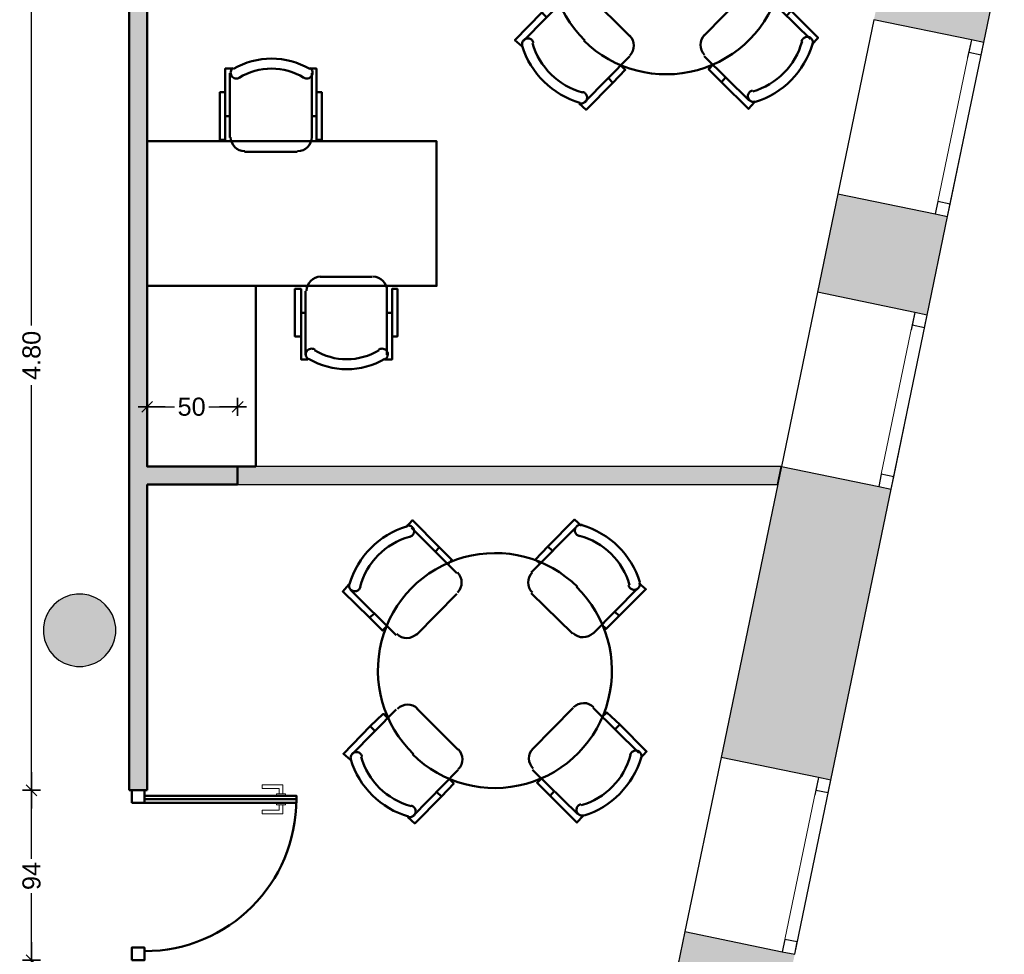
# Model space of a CAD drawing. Header units: metres. Extents: x -1 to 430, y -6 to 31.
# Tile 13 of 15: x 420.66 to 426.11, y 16.01 to 21.18. Entities that reach past the tile are written whole.
import ezdxf

# ---------------------------------------------------------------- set-up
doc = ezdxf.new("R2010")
doc.units = ezdxf.units.M
doc.header["$PDMODE"] = 65
for name, pattern in [('CONTINUA', [0]), ('PUNKT', [6.35, 0, -6.35]), ('VERDECKT', [9.525, 6.35, -3.175])]:
    doc.linetypes.add(name, pattern=pattern)
for name, color, linetype, lineweight in [('3D P3 MURS', 7, 'CONTINUA', 25), ('3D P3 MURS NOUS', 7, 'CONTINUA', 25), ('3D P3 PILAR', 7, 'CONTINUA', 25), ('P3 MAMPARES', 7, 'CONTINUA', 25), ('P3 MOBLES', 7, 'CONTINUA', 25)]:
    doc.layers.add(name, color=color, linetype=linetype, lineweight=lineweight)
doc.styles.add('ARIAL', font='arial.ttf')
doc.dimstyles.new('DIMSTYLE_2', dxfattribs={"dimtxt": 0.1, "dimasz": 0.1, "dimexe": 0, "dimexo": 1e-06, "dimgap": 0.05, "dimtad": 0, "dimrnd": 0.01, "dimzin": 4, "dimdsep": 46, "dimtxsty": 'ARIAL', "dimblk1": 'ALL_ML_STRICH', "dimblk2": 'ALL_ML_STRICH', "dimsah": 1, "dimcen": 0, "dimse1": 1, "dimse2": 1, "dimclrd": 2, "dimclre": 2, "dimclrt": 2, "dimadec": 0, "dimazin": 0, "dimtfac": 1, "dimtdec": 0, "dimtix": 1, "dimtmove": 2, "dimatfit": 3, "dimfxl": 0, "dimtzin": 0, "dimlwd": 0, "dimlwe": 35, "dimarcsym": 0})
doc.dimstyles.new('DIMSTYLE_3', dxfattribs={"dimtxt": 0.1, "dimasz": 0.1, "dimexe": 0, "dimexo": 1e-06, "dimgap": 0.05, "dimtad": 0, "dimdec": 0, "dimlfac": 100, "dimrnd": 1, "dimzin": 4, "dimdsep": 46, "dimtxsty": 'ARIAL', "dimblk1": 'ALL_ML_STRICH', "dimblk2": 'ALL_ML_STRICH', "dimsah": 1, "dimcen": 0, "dimse1": 1, "dimse2": 1, "dimclrd": 2, "dimclre": 2, "dimclrt": 2, "dimadec": 0, "dimazin": 0, "dimtfac": 1, "dimtdec": 0, "dimtix": 1, "dimtmove": 2, "dimatfit": 3, "dimfxl": 0, "dimtzin": 0, "dimlwd": 0, "dimlwe": 35, "dimarcsym": 0})
doc.dimstyles.new('DIMSTYLE_4', dxfattribs={"dimtxt": 0.1, "dimasz": 0.1, "dimexe": 0, "dimexo": 1e-06, "dimgap": 0.05, "dimtad": 0, "dimrnd": 0.01, "dimzin": 4, "dimdsep": 46, "dimtxsty": 'ARIAL', "dimblk1": 'ALL_ML_STRICH', "dimblk2": 'ALL_ML_STRICH', "dimsah": 1, "dimcen": 0, "dimse1": 1, "dimse2": 1, "dimclrd": 2, "dimclre": 2, "dimclrt": 2, "dimadec": 0, "dimazin": 0, "dimtfac": 1, "dimtdec": 0, "dimtix": 1, "dimtmove": 2, "dimatfit": 3, "dimfxl": 0, "dimtzin": 0, "dimlwd": 0, "dimlwe": 35, "dimarcsym": 0})
doc.dimstyles.new('DIMSTYLE_5', dxfattribs={"dimtxt": 0.1, "dimasz": 0.1, "dimexe": 0, "dimexo": 1e-06, "dimgap": 0.05, "dimtad": 0, "dimdec": 0, "dimlfac": 100, "dimrnd": 1, "dimzin": 4, "dimdsep": 46, "dimtxsty": 'ARIAL', "dimblk1": 'ALL_ML_STRICH', "dimblk2": 'ALL_ML_STRICH', "dimsah": 1, "dimcen": 0, "dimse1": 1, "dimse2": 1, "dimclrd": 2, "dimclre": 2, "dimclrt": 2, "dimadec": 0, "dimazin": 0, "dimtfac": 1, "dimtdec": 0, "dimtix": 1, "dimtmove": 2, "dimatfit": 3, "dimfxl": 0, "dimtzin": 0, "dimlwd": 0, "dimlwe": 35, "dimarcsym": 0})

# ---------------------------------------------------------------- blocks, each defined once
blk = doc.blocks.new('_CLOSEDFILLED')
at = {"color": 0, "linetype": 'ByBlock', "lineweight": -2}
blk.add_solid([(-1, 0), (0, 0), (-1, 0)], dxfattribs=at)
blk = doc.blocks.new('OBJETO_COMPLEJO_15')
at = {"layer": 'P3 MOBLES', "color": 202, "linetype": 'CONTINUA', "lineweight": 50, "transparency": 33554687}
for p, q in [((421.823, 20.5259), (421.823, 20.8815)), ((422.276, 20.8815), (422.276, 20.5259)), ((421.7976, 20.6444), (421.823, 20.6444)), ((422.3014, 20.6444), (422.276, 20.6444)), ((422.1956, 20.4455), (421.9035, 20.4455)), ((422.3225, 19.7555), (422.6104, 19.7555)), ((422.2421, 19.3237), (422.2421, 19.675)), ((422.6908, 19.675), (422.6908, 19.3237)), ((422.2167, 19.5565), (422.2421, 19.5565)), ((422.7205, 19.5565), (422.6908, 19.5565))]:
    blk.add_line(p, q, dxfattribs=at)
for points in [[(421.8413, 20.91), (421.8364, 20.9059), (421.8325, 20.9011), (421.8297, 20.8957), (421.8279, 20.8899), (421.8273, 20.8839), (421.8278, 20.8778), (421.8295, 20.8719), (421.8325, 20.8662), (421.8365, 20.8612), (421.8413, 20.8573), (421.8466, 20.8544), (421.8524, 20.8525), (421.8584, 20.8519), (421.8645, 20.8523), (421.8705, 20.854), (421.8762, 20.8569)], [(422.2313, 20.8569), (422.237, 20.854), (422.243, 20.8523), (422.2491, 20.8519), (422.2551, 20.8525), (422.2609, 20.8544), (422.2662, 20.8573), (422.271, 20.8612), (422.275, 20.8662), (422.278, 20.8719), (422.2797, 20.8778), (422.2802, 20.8839), (422.2796, 20.8899), (422.2778, 20.8957), (422.275, 20.9011), (422.2711, 20.9059), (422.2661, 20.91)], [(421.7976, 20.7757), (421.768, 20.7757), (421.768, 20.5132), (421.7976, 20.5132), (421.7976, 20.9069), (421.84, 20.9069)], [(422.3014, 20.7757), (422.331, 20.7757), (422.331, 20.5132), (422.3014, 20.5132), (422.3014, 20.9069), (422.2633, 20.9069)], [(421.8273, 20.528), (421.8289, 20.5122), (421.8334, 20.4975), (421.8406, 20.4842), (421.8502, 20.4726), (421.8618, 20.4631), (421.8751, 20.4559), (421.8898, 20.4513), (421.9056, 20.4497)], [(422.1977, 20.4497), (422.2135, 20.4513), (422.2282, 20.4559), (422.2415, 20.4631), (422.253, 20.4726), (422.2626, 20.4842), (422.2698, 20.4975), (422.2744, 20.5122), (422.276, 20.528)], [(422.3259, 19.7558), (422.3101, 19.7542), (422.2954, 19.7497), (422.2821, 19.7425), (422.2706, 19.7329), (422.261, 19.7213), (422.2538, 19.708), (422.2492, 19.6933), (422.2476, 19.6775)], [(422.6921, 19.6775), (422.6905, 19.6933), (422.686, 19.708), (422.6787, 19.7213), (422.6692, 19.7329), (422.6576, 19.7425), (422.6443, 19.7497), (422.6296, 19.7542), (422.6138, 19.7558)], [(422.2167, 19.4253), (422.1829, 19.4253), (422.1829, 19.6877), (422.2167, 19.6877), (422.2167, 19.2983), (422.2548, 19.2983)], [(422.7205, 19.4253), (422.7501, 19.4253), (422.7501, 19.6877), (422.7205, 19.6877), (422.7205, 19.2983), (422.6781, 19.2983)], [(422.2923, 19.3529), (422.2866, 19.3558), (422.2806, 19.3574), (422.2745, 19.3579), (422.2685, 19.3572), (422.2627, 19.3554), (422.2574, 19.3525), (422.2526, 19.3485), (422.2486, 19.3436), (422.2456, 19.3379), (422.2439, 19.3319), (422.2434, 19.3259), (422.244, 19.3198), (422.2458, 19.314), (422.2486, 19.3087), (422.2525, 19.3038), (422.2575, 19.2998)], [(422.6823, 19.2998), (422.6872, 19.3038), (422.6911, 19.3087), (422.694, 19.314), (422.6957, 19.3198), (422.6963, 19.3259), (422.6958, 19.3319), (422.6941, 19.3379), (422.6911, 19.3436), (422.6871, 19.3485), (422.6824, 19.3525), (422.677, 19.3554), (422.6712, 19.3572), (422.6652, 19.3579), (422.6591, 19.3574), (422.6532, 19.3558), (422.6475, 19.3529)]]:
    blk.add_lwpolyline(points, dxfattribs=at)
for points in [[(421.3659, 19.7047), (422.966, 19.7047), (422.966, 20.5047), (421.3659, 20.5047), (421.3659, 19.7047)], [(421.967, 18.7056), (421.3659, 18.7056), (421.3659, 19.7047), (421.967, 19.7047), (421.967, 18.7056)]]:
    blk.add_lwpolyline(points, close=True, dxfattribs=at)
for centre, radius, start, end in [((422.0538, 20.5452), 0.4167, 59.5741, 120.4448), ((422.0538, 20.5664), 0.3405, 58.2582, 121.7646), ((422.4698, 19.6391), 0.3405, 238.2581, 301.7651), ((422.4698, 19.6603), 0.4167, 239.5736, 300.4455)]:
    blk.add_arc(centre, radius, start, end, dxfattribs=at)
blk = doc.blocks.new('OBJETO_COMPLEJO_25')
at = {"layer": 'P3 MOBLES', "color": 202, "linetype": 'CONTINUA', "lineweight": 50, "transparency": 33554687}
for p, q in [((424.0263, 22.0636), (423.7765, 22.3134)), ((424.6867, 22.3176), (424.4369, 22.0678)), ((423.9289, 22.2075), (423.9078, 22.1821)), ((424.53, 22.2118), (424.5554, 22.1864)), ((423.9967, 22.1356), (423.9797, 22.1144)), ((423.4379, 21.9705), (423.6919, 21.7207)), ((423.8019, 21.7207), (424.0263, 21.9493)), ((424.4369, 21.9536), (424.6655, 21.7292)), ((424.7798, 21.7292), (425.0253, 21.979)), ((423.5437, 21.8181), (423.5691, 21.8393)), ((424.9237, 21.8266), (424.8983, 21.852)), ((424.8475, 21.7588), (424.8306, 21.7758)), ((423.6919, 21.3101), (423.4463, 21.0604)), ((424.0347, 21.0858), (423.8062, 21.3143)), ((424.6697, 21.3186), (424.4454, 21.09)), ((425.0338, 21.0688), (424.7798, 21.3186)), ((423.6241, 21.2847), (423.6411, 21.2635)), ((423.5479, 21.217), (423.5733, 21.1916)), ((424.9279, 21.2254), (424.9025, 21.2)), ((423.785, 20.7217), (424.0347, 20.9757)), ((424.4454, 20.9757), (424.6951, 20.7302)), ((424.475, 20.908), (424.4919, 20.9249)), ((424.5427, 20.8318), (424.5639, 20.8572)), ((423.9416, 20.8275), (423.9162, 20.8529))]:
    blk.add_line(p, q, dxfattribs=at)
for points in [[(423.7469, 22.3176), (423.7808, 22.3557), (423.9289, 22.2075), (424.0009, 22.1356), (423.9755, 22.1144)], [(423.7658, 22.2643), (423.77, 22.2655), (423.7738, 22.2672), (423.7774, 22.2695), (423.7806, 22.2721), (423.7835, 22.2752), (423.7859, 22.2787), (423.7879, 22.2824), (423.7894, 22.2865), (423.7903, 22.2907), (423.7906, 22.2949), (423.7904, 22.2991), (423.7896, 22.3032), (423.7882, 22.3072), (423.7864, 22.311), (423.784, 22.3145), (423.7812, 22.3178), (423.7779, 22.3206), (423.7744, 22.3229), (423.7706, 22.3247), (423.7666, 22.326), (423.7625, 22.3268), (423.7582, 22.327), (423.754, 22.3266), (423.7498, 22.3257)], [(424.7163, 22.3261), (424.6782, 22.3599), (424.53, 22.2118), (424.4623, 22.1398), (424.4877, 22.1144)], [(424.72, 22.33), (424.7158, 22.3309), (424.7115, 22.3312), (424.7073, 22.331), (424.7032, 22.3302), (424.6992, 22.3288), (424.6954, 22.3269), (424.6919, 22.3246), (424.6887, 22.3217), (424.6859, 22.3184), (424.6836, 22.3149), (424.6818, 22.3111), (424.6805, 22.3071), (424.6798, 22.3029), (424.6796, 22.2987), (424.68, 22.2945), (424.681, 22.2903), (424.6825, 22.2863), (424.6845, 22.2825), (424.687, 22.2791), (424.6899, 22.2761), (424.6931, 22.2735), (424.6967, 22.2713), (424.7006, 22.2696), (424.7048, 22.2684)], [(424.0305, 21.9566), (424.0405, 21.9689), (424.0475, 21.9826), (424.0517, 21.9971), (424.0531, 22.0121), (424.0515, 22.0271), (424.0471, 22.0415), (424.0399, 22.0551), (424.0298, 22.0673)], [(424.4439, 22.0666), (424.434, 22.0543), (424.4269, 22.0406), (424.4227, 22.026), (424.4214, 22.0111), (424.4229, 21.9961), (424.4273, 21.9816), (424.4346, 21.9681), (424.4447, 21.9558)], [(423.4294, 22.0001), (423.3955, 21.962), (423.5437, 21.8181), (423.6157, 21.7461), (423.6411, 21.7715)], [(423.432, 22.0033), (423.4311, 21.9991), (423.4308, 21.9948), (423.431, 21.9906), (423.4318, 21.9865), (423.4332, 21.9825), (423.435, 21.9788), (423.4374, 21.9752), (423.4403, 21.972), (423.4435, 21.9692), (423.4471, 21.9669), (423.4509, 21.9651), (423.4549, 21.9638), (423.459, 21.9631), (423.4632, 21.9629), (423.4675, 21.9633), (423.4717, 21.9643), (423.4757, 21.9658), (423.4794, 21.9678), (423.4829, 21.9703), (423.4859, 21.9732), (423.4885, 21.9764), (423.4907, 21.98), (423.4924, 21.9839), (423.4936, 21.9881)], [(425.0338, 22.0086), (425.0719, 21.9747), (424.9237, 21.8266), (424.8518, 21.7546), (424.8264, 21.78)], [(424.9767, 21.9961), (424.9779, 21.992), (424.9797, 21.9881), (424.9819, 21.9846), (424.9846, 21.9813), (424.9877, 21.9785), (424.9911, 21.976), (424.9949, 21.9741), (424.9989, 21.9726), (425.0031, 21.9717), (425.0074, 21.9714), (425.0116, 21.9716), (425.0157, 21.9724), (425.0197, 21.9737), (425.0235, 21.9756), (425.027, 21.9779), (425.0302, 21.9808), (425.0331, 21.984), (425.0354, 21.9876), (425.0372, 21.9914), (425.0385, 21.9954), (425.0392, 21.9995), (425.0394, 22.0037), (425.0391, 22.008), (425.0381, 22.0122)], [(423.6954, 21.7272), (423.7077, 21.7173), (423.7214, 21.7102), (423.7359, 21.706), (423.7509, 21.7047), (423.7659, 21.7062), (423.7803, 21.7106), (423.7939, 21.7179), (423.8061, 21.728)], [(424.669, 21.7315), (424.6814, 21.7215), (424.6951, 21.7144), (424.7096, 21.7102), (424.7246, 21.7089), (424.7395, 21.7104), (424.754, 21.7148), (424.7676, 21.7221), (424.7798, 21.7322)], [(423.8096, 21.3138), (423.7973, 21.3238), (423.7836, 21.3308), (423.7691, 21.335), (423.7541, 21.3364), (423.7391, 21.3348), (423.7247, 21.3304), (423.7111, 21.3232), (423.6989, 21.3131)], [(424.7833, 21.3223), (424.7709, 21.3322), (424.7573, 21.3393), (424.7427, 21.3435), (424.7278, 21.3448), (424.7128, 21.3433), (424.6983, 21.3389), (424.6848, 21.3317), (424.6725, 21.3215)], [(425.0422, 21.0392), (425.0761, 21.0773), (424.9279, 21.2254), (424.856, 21.2932), (424.8306, 21.2678)], [(423.4379, 21.0307), (423.3998, 21.0646), (423.5479, 21.217), (423.6199, 21.2847), (423.6453, 21.2635)], [(423.502, 21.0491), (423.5007, 21.0533), (423.499, 21.0571), (423.4967, 21.0607), (423.4941, 21.064), (423.491, 21.0668), (423.4876, 21.0692), (423.4838, 21.0712), (423.4797, 21.0727), (423.4755, 21.0736), (423.4713, 21.0739), (423.4671, 21.0737), (423.463, 21.0729), (423.459, 21.0716), (423.4552, 21.0697), (423.4517, 21.0674), (423.4484, 21.0645), (423.4456, 21.0613), (423.4433, 21.0577), (423.4415, 21.0539), (423.4402, 21.0499), (423.4394, 21.0458), (423.4392, 21.0416), (423.4396, 21.0373), (423.4405, 21.0331)], [(424.0347, 20.9787), (424.0447, 20.991), (424.0518, 21.0047), (424.056, 21.0192), (424.0573, 21.0342), (424.0558, 21.0492), (424.0514, 21.0636), (424.0441, 21.0772), (424.034, 21.0894)], [(424.4482, 21.0929), (424.4382, 21.0806), (424.4311, 21.0669), (424.4269, 21.0524), (424.4256, 21.0374), (424.4271, 21.0225), (424.4315, 21.008), (424.4388, 20.9944), (424.4489, 20.9822)], [(425.0467, 21.042), (425.0476, 21.0462), (425.0479, 21.0505), (425.0476, 21.0547), (425.0468, 21.0588), (425.0455, 21.0628), (425.0436, 21.0665), (425.0413, 21.0701), (425.0384, 21.0733), (425.0351, 21.0761), (425.0316, 21.0784), (425.0278, 21.0802), (425.0238, 21.0815), (425.0196, 21.0822), (425.0154, 21.0824), (425.0112, 21.082), (425.007, 21.081), (425.003, 21.0795), (424.9992, 21.0775), (424.9958, 21.075), (424.9928, 21.0721), (424.9901, 21.0688), (424.988, 21.0652), (424.9863, 21.0613), (424.9851, 21.0572)], [(423.7554, 20.7132), (423.7935, 20.6794), (423.9416, 20.8275), (424.0094, 20.8995), (423.984, 20.9249)], [(424.7248, 20.7217), (424.6909, 20.6836), (424.5427, 20.8318), (424.4708, 20.9037), (424.4962, 20.9291)], [(423.7587, 20.7153), (423.7629, 20.7144), (423.7671, 20.7141), (423.7713, 20.7143), (423.7755, 20.7151), (423.7794, 20.7165), (423.7832, 20.7183), (423.7867, 20.7207), (423.79, 20.7236), (423.7928, 20.7268), (423.7951, 20.7304), (423.7969, 20.7342), (423.7981, 20.7382), (423.7989, 20.7424), (423.7991, 20.7466), (423.7987, 20.7508), (423.7977, 20.755), (423.7962, 20.759), (423.7942, 20.7628), (423.7917, 20.7662), (423.7888, 20.7692), (423.7855, 20.7718), (423.7819, 20.774), (423.778, 20.7757), (423.7739, 20.7769)], [(424.7128, 20.7853), (424.7087, 20.784), (424.7048, 20.7823), (424.7013, 20.7801), (424.698, 20.7774), (424.6952, 20.7743), (424.6927, 20.7709), (424.6908, 20.7671), (424.6893, 20.7631), (424.6884, 20.7588), (424.6881, 20.7546), (424.6883, 20.7504), (424.6891, 20.7463), (424.6904, 20.7423), (424.6923, 20.7385), (424.6946, 20.735), (424.6975, 20.7317), (424.7007, 20.7289), (424.7043, 20.7266), (424.7081, 20.7248), (424.7121, 20.7235), (424.7162, 20.7227), (424.7204, 20.7225), (424.7246, 20.7229), (424.7289, 20.7239)]]:
    blk.add_lwpolyline(points, dxfattribs=at)
for centre, radius, start, end in [((424.5846, 21.872), 0.476, 17.2647, 73.5101), ((423.8899, 21.8679), 0.476, 107.2654, 163.5102), ((423.873, 21.8848), 0.3956, 105.9892, 164.7898), ((424.6015, 21.889), 0.3956, 15.9897, 74.7896), ((424.2381, 21.5268), 0.6478, 45.3114, 225.822), ((424.2364, 21.5227), 0.6478, 225.3114, 45.8221), ((423.8941, 21.1733), 0.476, 197.2654, 253.5103), ((423.8772, 21.1563), 0.3956, 195.9892, 254.7895), ((424.6056, 21.1605), 0.3956, 285.9891, 344.7893), ((424.5887, 21.1774), 0.476, 287.2653, 343.51)]:
    blk.add_arc(centre, radius, start, end, dxfattribs=at)
blk = doc.blocks.new('OBJETO_COMPLEJO_26')
at = {"layer": 'P3 MOBLES', "color": 202, "linetype": 'CONTINUA', "lineweight": 50, "transparency": 33554687}
for p, q in [((423.078, 18.1158), (422.8283, 18.3655)), ((423.7384, 18.3698), (423.4887, 18.12)), ((422.9807, 18.2597), (422.9595, 18.2343)), ((423.5818, 18.2639), (423.6072, 18.2385)), ((423.0484, 18.1878), (423.0315, 18.1666)), ((423.8315, 17.7814), (424.0771, 18.0311)), ((422.4896, 18.0227), (422.7436, 17.7729)), ((422.8537, 17.7729), (423.078, 18.0015)), ((423.4887, 18.0057), (423.7172, 17.7814)), ((422.5955, 17.8703), (422.6209, 17.8914)), ((423.9755, 17.8787), (423.9501, 17.9041)), ((423.8993, 17.811), (423.8823, 17.8279)), ((423.7215, 17.3707), (423.4971, 17.1422)), ((424.0855, 17.121), (423.8315, 17.3707)), ((422.7436, 17.3623), (422.4981, 17.1125)), ((422.6759, 17.3369), (422.6928, 17.3157)), ((423.0865, 17.1379), (422.8579, 17.3665)), ((422.5997, 17.2692), (422.6251, 17.2438)), ((423.9797, 17.2776), (423.9543, 17.2522)), ((422.8367, 16.7739), (423.0865, 17.0279)), ((423.4971, 17.0279), (423.7469, 16.7823)), ((423.5268, 16.9601), (423.5437, 16.9771)), ((422.9934, 16.8797), (422.968, 16.9051)), ((423.5945, 16.8839), (423.6157, 16.9093))]:
    blk.add_line(p, q, dxfattribs=at)
for points in [[(422.7986, 18.3698), (422.8325, 18.4079), (422.9807, 18.2597), (423.0526, 18.1878), (423.0272, 18.1666)], [(423.768, 18.3782), (423.7299, 18.4121), (423.5818, 18.2639), (423.5141, 18.192), (423.5395, 18.1666)], [(422.8176, 18.3164), (422.8217, 18.3177), (422.8256, 18.3194), (422.8292, 18.3216), (422.8324, 18.3243), (422.8353, 18.3274), (422.8377, 18.3308), (422.8397, 18.3346), (422.8411, 18.3386), (422.842, 18.3429), (422.8424, 18.3471), (422.8421, 18.3513), (422.8413, 18.3554), (422.84, 18.3594), (422.8382, 18.3632), (422.8358, 18.3667), (422.833, 18.37), (422.8297, 18.3728), (422.8261, 18.3751), (422.8223, 18.3769), (422.8183, 18.3782), (422.8142, 18.3789), (422.81, 18.3791), (422.8058, 18.3788), (422.8016, 18.3778)], [(423.7717, 18.3822), (423.7675, 18.3831), (423.7633, 18.3834), (423.7591, 18.3831), (423.755, 18.3823), (423.751, 18.381), (423.7472, 18.3791), (423.7437, 18.3767), (423.7405, 18.3739), (423.7377, 18.3706), (423.7353, 18.3671), (423.7336, 18.3632), (423.7323, 18.3592), (423.7315, 18.3551), (423.7314, 18.3509), (423.7317, 18.3467), (423.7327, 18.3425), (423.7342, 18.3384), (423.7362, 18.3347), (423.7387, 18.3313), (423.7416, 18.3283), (423.7449, 18.3256), (423.7485, 18.3234), (423.7524, 18.3217), (423.7565, 18.3206)], [(423.0823, 18.0088), (423.0922, 18.0211), (423.0993, 18.0348), (423.1035, 18.0493), (423.1048, 18.0643), (423.1033, 18.0792), (423.0989, 18.0937), (423.0916, 18.1073), (423.0815, 18.1195)], [(423.4957, 18.1188), (423.4857, 18.1064), (423.4787, 18.0928), (423.4745, 18.0782), (423.4731, 18.0632), (423.4747, 18.0483), (423.4791, 18.0338), (423.4863, 18.0202), (423.4964, 18.008)], [(422.4812, 18.0523), (422.4473, 18.0142), (422.5955, 17.8703), (422.6674, 17.7983), (422.6928, 17.8237)], [(422.4837, 18.0555), (422.4828, 18.0512), (422.4825, 18.047), (422.4828, 18.0428), (422.4836, 18.0387), (422.4849, 18.0347), (422.4868, 18.0309), (422.4892, 18.0274), (422.492, 18.0242), (422.4953, 18.0214), (422.4989, 18.0191), (422.5027, 18.0173), (422.5067, 18.016), (422.5108, 18.0153), (422.515, 18.0151), (422.5192, 18.0155), (422.5234, 18.0164), (422.5275, 18.018), (422.5312, 18.02), (422.5346, 18.0225), (422.5376, 18.0253), (422.5403, 18.0286), (422.5425, 18.0322), (422.5442, 18.0361), (422.5453, 18.0403)], [(424.0855, 18.0608), (424.1236, 18.0269), (423.9755, 17.8787), (423.9035, 17.8068), (423.8781, 17.8322)], [(424.0285, 18.0483), (424.0297, 18.0442), (424.0314, 18.0403), (424.0337, 18.0367), (424.0363, 18.0335), (424.0394, 18.0306), (424.0429, 18.0282), (424.0466, 18.0262), (424.0507, 18.0248), (424.0549, 18.0239), (424.0591, 18.0235), (424.0633, 18.0238), (424.0675, 18.0246), (424.0714, 18.0259), (424.0752, 18.0277), (424.0788, 18.0301), (424.082, 18.033), (424.0848, 18.0362), (424.0871, 18.0398), (424.0889, 18.0436), (424.0902, 18.0476), (424.091, 18.0517), (424.0912, 18.0559), (424.0908, 18.0601), (424.0899, 18.0643)], [(422.7471, 17.7794), (422.7595, 17.7695), (422.7731, 17.7624), (422.7877, 17.7582), (422.8027, 17.7568), (422.8176, 17.7584), (422.8321, 17.7628), (422.8457, 17.77), (422.8579, 17.7802)], [(423.7208, 17.7837), (423.7331, 17.7737), (423.7468, 17.7666), (423.7614, 17.7624), (423.7763, 17.7611), (423.7913, 17.7626), (423.8058, 17.767), (423.8193, 17.7743), (423.8316, 17.7844)], [(422.8614, 17.366), (422.849, 17.3759), (422.8354, 17.383), (422.8208, 17.3872), (422.8058, 17.3886), (422.7909, 17.387), (422.7764, 17.3826), (422.7628, 17.3754), (422.7506, 17.3652)], [(423.835, 17.3744), (423.8227, 17.3844), (423.809, 17.3915), (423.7945, 17.3957), (423.7795, 17.397), (423.7646, 17.3955), (423.7501, 17.3911), (423.7365, 17.3838), (423.7243, 17.3737)], [(422.4896, 17.0829), (422.4515, 17.1168), (422.5997, 17.2692), (422.6717, 17.3369), (422.6971, 17.3157)], [(424.094, 17.0914), (424.1279, 17.1295), (423.9797, 17.2776), (423.9077, 17.3454), (423.8823, 17.32)], [(422.5537, 17.1013), (422.5525, 17.1054), (422.5507, 17.1093), (422.5485, 17.1129), (422.5458, 17.1161), (422.5427, 17.119), (422.5393, 17.1214), (422.5355, 17.1234), (422.5315, 17.1249), (422.5273, 17.1258), (422.523, 17.1261), (422.5188, 17.1258), (422.5147, 17.1251), (422.5107, 17.1237), (422.507, 17.1219), (422.5034, 17.1195), (422.5002, 17.1167), (422.4974, 17.1134), (422.495, 17.1099), (422.4932, 17.1061), (422.4919, 17.1021), (422.4912, 17.0979), (422.491, 17.0937), (422.4914, 17.0895), (422.4923, 17.0853)], [(423.0865, 17.0309), (423.0964, 17.0432), (423.1035, 17.0569), (423.1077, 17.0714), (423.1091, 17.0864), (423.1075, 17.1013), (423.1031, 17.1158), (423.0959, 17.1294), (423.0857, 17.1416)], [(423.4999, 17.1451), (423.49, 17.1328), (423.4829, 17.1191), (423.4787, 17.1045), (423.4774, 17.0896), (423.4789, 17.0746), (423.4833, 17.0601), (423.4905, 17.0466), (423.5007, 17.0344)], [(424.0985, 17.0942), (424.0993, 17.0984), (424.0997, 17.1026), (424.0994, 17.1068), (424.0986, 17.1109), (424.0973, 17.1149), (424.0954, 17.1187), (424.093, 17.1222), (424.0902, 17.1254), (424.0869, 17.1283), (424.0833, 17.1306), (424.0795, 17.1324), (424.0755, 17.1336), (424.0714, 17.1344), (424.0672, 17.1345), (424.0629, 17.1342), (424.0587, 17.1332), (424.0547, 17.1317), (424.051, 17.1297), (424.0476, 17.1272), (424.0445, 17.1243), (424.0419, 17.121), (424.0397, 17.1174), (424.038, 17.1135), (424.0368, 17.1094)], [(422.8071, 16.7654), (422.8452, 16.7315), (422.9934, 16.8797), (423.0611, 16.9517), (423.0357, 16.9771)], [(423.7765, 16.7739), (423.7426, 16.7358), (423.5945, 16.8839), (423.5225, 16.9559), (423.5479, 16.9813)], [(422.8104, 16.7674), (422.8147, 16.7666), (422.8189, 16.7662), (422.8231, 16.7665), (422.8272, 16.7673), (422.8312, 16.7687), (422.835, 16.7705), (422.8385, 16.7729), (422.8417, 16.7757), (422.8445, 16.779), (422.8468, 16.7826), (422.8486, 16.7864), (422.8499, 16.7904), (422.8506, 16.7945), (422.8508, 16.7987), (422.8504, 16.803), (422.8495, 16.8072), (422.848, 16.8112), (422.8459, 16.8149), (422.8435, 16.8183), (422.8406, 16.8214), (422.8373, 16.824), (422.8337, 16.8262), (422.8298, 16.8279), (422.8256, 16.8291)], [(423.7646, 16.8374), (423.7605, 16.8362), (423.7566, 16.8345), (423.753, 16.8322), (423.7498, 16.8296), (423.7469, 16.8265), (423.7445, 16.823), (423.7425, 16.8193), (423.7411, 16.8152), (423.7401, 16.811), (423.7398, 16.8068), (423.7401, 16.8026), (423.7408, 16.7984), (423.7422, 16.7945), (423.744, 16.7907), (423.7464, 16.7871), (423.7492, 16.7839), (423.7525, 16.7811), (423.756, 16.7788), (423.7598, 16.777), (423.7638, 16.7757), (423.768, 16.7749), (423.7722, 16.7747), (423.7764, 16.7751), (423.7806, 16.776)]]:
    blk.add_lwpolyline(points, dxfattribs=at)
for centre, radius, start, end in [((422.9417, 17.92), 0.476, 107.2654, 163.5102), ((423.6363, 17.9242), 0.476, 17.2647, 73.5101), ((422.9248, 17.937), 0.3956, 105.9892, 164.7898), ((423.6533, 17.9411), 0.3956, 15.9897, 74.7896), ((423.2898, 17.579), 0.6478, 45.3114, 225.822), ((423.2881, 17.5749), 0.6478, 225.3114, 45.8221), ((422.9289, 17.2085), 0.3956, 195.9892, 254.7895), ((423.6574, 17.2127), 0.3956, 285.9891, 344.7893), ((422.9459, 17.2254), 0.476, 197.2654, 253.5103), ((423.6405, 17.2296), 0.476, 287.2653, 343.51)]:
    blk.add_arc(centre, radius, start, end, dxfattribs=at)
blk = doc.blocks.new('ALL_ML_STRICH')
at = {"color": 0, "linetype": 'ByBlock', "lineweight": -2}
for p, q in [((-1, 0), (0.5, 0)), ((-0.3, -0.3), (0.3, 0.3)), ((0, -0.5), (0, 0.5))]:
    blk.add_line(p, q, dxfattribs=at)
blk = doc.blocks.new('*D37')
at = {"layer": 'DEFPOINTS', "color": 2, "linetype": 'CONTINUA', "lineweight": 35, "transparency": 33554687}
for p in [(421.4959, 15.9746), (420.7264, 13.1106), (421.4959, 13.1106)]:
    blk.add_point(p, dxfattribs=at)
at = {"layer": 'P3 MAMPARES', "color": 2, "linetype": 'CONTINUA', "lineweight": -2, "transparency": 33554687}
for p, q in [((420.7264, 14.7149), (420.7264, 15.9746)), ((420.7264, 13.1106), (420.7264, 14.3849))]:
    blk.add_line(p, q, dxfattribs=at)
at = {"layer": 'P3 MAMPARES', "color": 2, "linetype": 'CONTINUA', "lineweight": 35, "transparency": 33554687, "xscale": 0.1, "yscale": 0.1, "zscale": 0.1}
for p, rotation in [((420.7264, 15.9746), 90), ((420.7264, 13.1106), 270)]:
    blk.add_blockref('ALL_ML_STRICH', p, dxfattribs=dict(at, rotation=rotation))
at = {"layer": 'P3 MAMPARES', "color": 2, "linetype": 'CONTINUA', "lineweight": 35, "transparency": 33554687, "insert": (420.7264, 14.5499), "char_height": 0.1, "width": 0.4, "attachment_point": 5, "rotation": 90, "style": 'ARIAL'}
blk.add_mtext('\\A1;{\\A1;{2.86\\H0.066000;\\S^ ;}}', dxfattribs=at)
blk = doc.blocks.new('*D38')
at = {"layer": 'DEFPOINTS', "color": 2, "linetype": 'CONTINUA', "lineweight": 35, "transparency": 33554687}
for p in [(421.4959, 16.9146), (420.7264, 15.9746), (421.4959, 15.9746)]:
    blk.add_point(p, dxfattribs=at)
at = {"layer": 'P3 MAMPARES', "color": 2, "linetype": 'CONTINUA', "lineweight": -2, "transparency": 33554687}
for p, q in [((420.7264, 16.5353), (420.7264, 16.9146)), ((420.7264, 15.9746), (420.7264, 16.3453))]:
    blk.add_line(p, q, dxfattribs=at)
at = {"layer": 'P3 MAMPARES', "color": 2, "linetype": 'CONTINUA', "lineweight": 35, "transparency": 33554687, "xscale": 0.1, "yscale": 0.1, "zscale": 0.1}
for p, rotation in [((420.7264, 16.9146), 90), ((420.7264, 15.9746), 270)]:
    blk.add_blockref('ALL_ML_STRICH', p, dxfattribs=dict(at, rotation=rotation))
at = {"layer": 'P3 MAMPARES', "color": 2, "linetype": 'CONTINUA', "lineweight": 35, "transparency": 33554687, "insert": (420.7264, 16.4403), "char_height": 0.1, "width": 0.2, "attachment_point": 5, "rotation": 90, "style": 'ARIAL'}
blk.add_mtext('\\A1;{94}', dxfattribs=at)
blk = doc.blocks.new('*D39')
at = {"layer": 'DEFPOINTS', "color": 2, "linetype": 'CONTINUA', "lineweight": 35, "transparency": 33554687}
for p in [(421.4959, 21.7107), (420.7264, 16.9146), (421.4959, 16.9146)]:
    blk.add_point(p, dxfattribs=at)
at = {"layer": 'P3 MAMPARES', "color": 2, "linetype": 'CONTINUA', "lineweight": -2, "transparency": 33554687}
for p, q in [((420.7264, 19.4851), (420.7264, 21.7107)), ((420.7264, 16.9146), (420.7264, 19.1551))]:
    blk.add_line(p, q, dxfattribs=at)
at = {"layer": 'P3 MAMPARES', "color": 2, "linetype": 'CONTINUA', "lineweight": 35, "transparency": 33554687, "xscale": 0.1, "yscale": 0.1, "zscale": 0.1}
for p, rotation in [((420.7264, 21.7107), 90), ((420.7264, 16.9146), 270)]:
    blk.add_blockref('ALL_ML_STRICH', p, dxfattribs=dict(at, rotation=rotation))
at = {"layer": 'P3 MAMPARES', "color": 2, "linetype": 'CONTINUA', "lineweight": 35, "transparency": 33554687, "insert": (420.7264, 19.3201), "char_height": 0.1, "width": 0.4, "attachment_point": 5, "rotation": 90, "style": 'ARIAL'}
blk.add_mtext('\\A1;{\\A1;{4.80\\H0.066000;\\S^ ;}}', dxfattribs=at)
blk = doc.blocks.new('*D44')
at = {"layer": 'DEFPOINTS', "color": 2, "linetype": 'CONTINUA', "lineweight": 35, "transparency": 33554687}
for p in [(421.3659, 19.0358), (421.3659, 18.5156), (421.8659, 18.5156)]:
    blk.add_point(p, dxfattribs=at)
at = {"layer": 'P3 MAMPARES', "color": 2, "linetype": 'CONTINUA', "lineweight": -2, "transparency": 33554687}
for p, q in [((421.3659, 19.0358), (421.5165, 19.0358)), ((421.7065, 19.0358), (421.8659, 19.0358))]:
    blk.add_line(p, q, dxfattribs=at)
at = {"layer": 'P3 MAMPARES', "color": 2, "linetype": 'CONTINUA', "lineweight": 35, "transparency": 33554687, "xscale": 0.1, "yscale": 0.1, "zscale": 0.1, "rotation": 180}
blk.add_blockref('ALL_ML_STRICH', (421.3659, 19.0358), dxfattribs=at)
at = {"layer": 'P3 MAMPARES', "color": 2, "linetype": 'CONTINUA', "lineweight": 35, "transparency": 33554687, "xscale": 0.1, "yscale": 0.1, "zscale": 0.1}
blk.add_blockref('ALL_ML_STRICH', (421.8659, 19.0358), dxfattribs=at)
at = {"layer": 'P3 MAMPARES', "color": 2, "linetype": 'CONTINUA', "lineweight": 35, "transparency": 33554687, "insert": (421.6115, 19.0358), "char_height": 0.1, "width": 0.2, "attachment_point": 5, "style": 'ARIAL'}
blk.add_mtext('\\A1;{50}', dxfattribs=at)

msp = doc.modelspace()

# ---------------------------------------------------------------- hatches: boundary and pattern name
at = {"layer": '3D P3 MURS', "linetype": 'CONTINUA', "lineweight": 18, "true_color": 0xa0a0a0, "transparency": 33554687}
for points in [[(426.1061, 21.6005), (425.499, 21.7263), (425.3851, 21.1771), (425.9922, 21.0513)], [(425.0726, 19.6692), (425.6797, 19.5434), (425.7927, 20.0883), (425.1856, 20.2141)], [(425.4801, 18.5803), (424.873, 18.7061), (424.5394, 17.0962), (425.1465, 16.9703)], [(424.2285, 15.5957), (424.8356, 15.4699), (424.9469, 16.0073), (424.3398, 16.1331)]]:
    msp.add_hatch(color=253, dxfattribs=at).paths.add_polyline_path(points)
at = {"layer": '3D P3 MURS NOUS', "linetype": 'CONTINUA', "lineweight": 18, "true_color": 0x006e00, "transparency": 33554687}
msp.add_hatch(color=96, dxfattribs=at).paths.add_polyline_path([(421.8659, 18.6056), (424.8522, 18.6056), (424.8729, 18.7056), (421.8659, 18.7056)])
at = {"layer": '3D P3 PILAR', "linetype": 'CONTINUA', "lineweight": 18, "transparency": 33554687}
msp.add_hatch(color=9, dxfattribs=at).paths.add_polyline_path([(421.0095, 17.9992), (420.9745, 17.9992), (420.9401, 17.9931), (420.9072, 17.9812), (420.877, 17.9637), (420.8502, 17.9412), (420.8277, 17.9145), (420.8103, 17.8842), (420.7983, 17.8514), (420.7922, 17.8169), (420.7922, 17.782), (420.7983, 17.7476), (420.8103, 17.7147), (420.8277, 17.6845), (420.8502, 17.6577), (420.877, 17.6352), (420.9072, 17.6177), (420.9401, 17.6058), (420.9745, 17.5997), (421.0095, 17.5997), (421.0439, 17.6058), (421.0767, 17.6177), (421.107, 17.6352), (421.1338, 17.6577), (421.1562, 17.6845), (421.1737, 17.7147), (421.1857, 17.7476), (421.1917, 17.782), (421.1917, 17.8169), (421.1857, 17.8514), (421.1737, 17.8842), (421.1562, 17.9145), (421.1338, 17.9412), (421.107, 17.9637), (421.0767, 17.9812), (421.0439, 17.9931)])
at = {"layer": 'P3 MAMPARES', "linetype": 'VERDECKT', "lineweight": 25, "transparency": 33554687}
msp.add_hatch(color=180, dxfattribs=at).paths.add_polyline_path([(421.2659, 21.7107), (421.2659, 16.9146), (421.3659, 16.9146), (421.3659, 18.6056), (421.8659, 18.6056), (421.8659, 18.7056), (421.3659, 18.7056), (421.3659, 21.7107)])

# ---------------------------------------------------------------- linework, layer by layer
at = {"layer": '3D P3 MURS', "color": 7, "linetype": 'CONTINUA', "lineweight": 25, "transparency": 33554687}
for p, q in [((425.9922, 21.0513), (426.1061, 21.6005)), ((425.3851, 21.1771), (425.1856, 20.2141)), ((425.9237, 21.0655), (425.3851, 21.1771)), ((425.7927, 20.0883), (425.9922, 21.0513)), ((425.9922, 21.0513), (425.9237, 21.0655)), ((425.1856, 20.2141), (425.0726, 19.6692)), ((425.1856, 20.2141), (425.7241, 20.1025)), ((425.7241, 20.1025), (425.7927, 20.0883)), ((425.6797, 19.5434), (425.7927, 20.0883)), ((425.0726, 19.6692), (424.873, 18.7061)), ((425.6112, 19.5576), (425.0726, 19.6692)), ((425.6797, 19.5434), (425.6112, 19.5576)), ((425.4801, 18.5803), (425.6797, 19.5434)), ((424.873, 18.7061), (424.5394, 17.0962)), ((424.873, 18.7061), (425.4116, 18.5945)), ((425.1465, 16.9703), (425.4801, 18.5803)), ((425.4116, 18.5945), (425.4801, 18.5803)), ((424.5394, 17.0962), (424.3398, 16.1331)), ((425.078, 16.9846), (424.5394, 17.0962)), ((424.9469, 16.0073), (425.1465, 16.9703)), ((425.1465, 16.9703), (425.078, 16.9846)), ((424.3398, 16.1331), (424.2285, 15.5957)), ((424.3398, 16.1331), (424.8784, 16.0215)), ((424.8784, 16.0215), (424.9469, 16.0073))]:
    msp.add_line(p, q, dxfattribs=at)
at = {"layer": '3D P3 MURS', "color": 7, "linetype": 'PUNKT', "lineweight": 25, "transparency": 33554687}
for p, q in [((425.9237, 21.0655), (425.7241, 20.1025)), ((425.7927, 20.0883), (425.9922, 21.0513)), ((425.9922, 21.0513), (425.9237, 21.0655)), ((425.7241, 20.1025), (425.7927, 20.0883)), ((425.6112, 19.5576), (425.4116, 18.5945)), ((425.6797, 19.5434), (425.6112, 19.5576)), ((425.4801, 18.5803), (425.6797, 19.5434)), ((425.4116, 18.5945), (425.4801, 18.5803)), ((425.078, 16.9846), (424.8784, 16.0215)), ((424.9469, 16.0073), (425.1465, 16.9703)), ((425.1465, 16.9703), (425.078, 16.9846)), ((424.8784, 16.0215), (424.9469, 16.0073))]:
    msp.add_line(p, q, dxfattribs=at)
at = {"layer": '3D P3 MURS', "color": 7, "linetype": 'CONTINUA', "lineweight": 25, "transparency": 33554687}
for points in [[(425.978, 20.9828), (425.9922, 21.0513), (425.9237, 21.0655), (425.9095, 20.997), (425.978, 20.9828)], [(425.7927, 20.0883), (425.8069, 20.1568), (425.7383, 20.171), (425.7241, 20.1025), (425.7927, 20.0883)], [(425.6655, 19.4748), (425.6797, 19.5434), (425.6112, 19.5576), (425.597, 19.489), (425.6655, 19.4748)], [(425.4801, 18.5803), (425.4944, 18.6489), (425.4258, 18.6631), (425.4116, 18.5945), (425.4801, 18.5803)], [(425.1323, 16.9018), (425.1465, 16.9703), (425.078, 16.9846), (425.0638, 16.916), (425.1323, 16.9018)], [(424.9469, 16.0073), (424.9611, 16.0758), (424.8926, 16.09), (424.8784, 16.0215), (424.9469, 16.0073)]]:
    msp.add_lwpolyline(points, close=True, dxfattribs=at)
at = {"layer": '3D P3 MURS', "color": 40, "linetype": 'CONTINUA', "lineweight": 18, "transparency": 33554687}
for points in [[(425.8069, 20.1568), (425.978, 20.9828), (425.9095, 20.997), (425.7383, 20.171), (425.8069, 20.1568)], [(425.4944, 18.6489), (425.6655, 19.4748), (425.597, 19.489), (425.4258, 18.6631), (425.4944, 18.6489)], [(424.9611, 16.0758), (425.1323, 16.9018), (425.0638, 16.916), (424.8926, 16.09), (424.9611, 16.0758)]]:
    msp.add_lwpolyline(points, close=True, dxfattribs=at)
at = {"layer": '3D P3 MURS NOUS', "color": 4, "linetype": 'CONTINUA', "lineweight": 50, "transparency": 33554687}
for p, q in [((421.2659, 21.7107), (421.2659, 16.9146)), ((421.3659, 18.7056), (421.3659, 21.7107)), ((421.8659, 18.7056), (421.3659, 18.7056)), ((421.8659, 18.6056), (421.8659, 18.7056)), ((421.3659, 18.6056), (421.8659, 18.6056)), ((421.3659, 16.9146), (421.3659, 18.6056)), ((421.3659, 16.9146), (421.2659, 16.9146)), ((421.3509, 16.8646), (422.1909, 16.8646))]:
    msp.add_line(p, q, dxfattribs=at)
at = {"layer": '3D P3 MURS NOUS', "color": 7, "linetype": 'CONTINUA', "lineweight": 25, "transparency": 33554687}
for p, q in [((424.8729, 18.7056), (421.8659, 18.7056)), ((421.8659, 18.7056), (421.8659, 18.6056)), ((424.8522, 18.6056), (424.8729, 18.7056)), ((421.8659, 18.6056), (424.8522, 18.6056))]:
    msp.add_line(p, q, dxfattribs=at)
at = {"layer": '3D P3 MURS NOUS', "color": 4, "linetype": 'CONTINUA', "lineweight": 50, "transparency": 33554687}
for points in [[(421.2809, 16.8446), (421.2809, 16.9146), (421.3509, 16.9146), (421.3509, 16.8446), (421.2809, 16.8446)], [(421.2809, 15.9746), (421.2809, 16.0446), (421.3509, 16.0446), (421.3509, 15.9746), (421.2809, 15.9746)]]:
    msp.add_lwpolyline(points, close=True, dxfattribs=at)
msp.add_arc((421.3509, 16.8646), 0.84, 270, 0, dxfattribs=at)
at = {"layer": '3D P3 PILAR', "color": 7, "linetype": 'CONTINUA', "lineweight": 25, "transparency": 33554687}
for p, q in [((420.9072, 17.9812), (420.877, 17.9637)), ((420.9401, 17.9931), (420.9072, 17.9812)), ((420.9745, 17.9992), (420.9401, 17.9931)), ((421.0095, 17.9992), (420.9745, 17.9992)), ((421.0439, 17.9931), (421.0095, 17.9992)), ((421.0767, 17.9812), (421.0439, 17.9931)), ((421.107, 17.9637), (421.0767, 17.9812)), ((420.8502, 17.9412), (420.8277, 17.9145)), ((420.877, 17.9637), (420.8502, 17.9412)), ((421.1338, 17.9412), (421.107, 17.9637)), ((421.1562, 17.9145), (421.1338, 17.9412)), ((420.8103, 17.8842), (420.7983, 17.8514)), ((420.8277, 17.9145), (420.8103, 17.8842)), ((421.1737, 17.8842), (421.1562, 17.9145)), ((421.1857, 17.8514), (421.1737, 17.8842)), ((420.7983, 17.8514), (420.7922, 17.8169)), ((420.7922, 17.8169), (420.7922, 17.782)), ((421.1917, 17.8169), (421.1857, 17.8514)), ((421.1917, 17.782), (421.1917, 17.8169)), ((420.7922, 17.782), (420.7983, 17.7476)), ((421.1857, 17.7476), (421.1917, 17.782)), ((420.7983, 17.7476), (420.8103, 17.7147)), ((420.8103, 17.7147), (420.8277, 17.6845)), ((421.1562, 17.6845), (421.1737, 17.7147)), ((421.1737, 17.7147), (421.1857, 17.7476)), ((420.8277, 17.6845), (420.8502, 17.6577)), ((420.8502, 17.6577), (420.877, 17.6352)), ((421.107, 17.6352), (421.1338, 17.6577)), ((421.1338, 17.6577), (421.1562, 17.6845)), ((420.877, 17.6352), (420.9072, 17.6177)), ((420.9072, 17.6177), (420.9401, 17.6058)), ((420.9401, 17.6058), (420.9745, 17.5997)), ((420.9745, 17.5997), (421.0095, 17.5997)), ((421.0095, 17.5997), (421.0439, 17.6058)), ((421.0439, 17.6058), (421.0767, 17.6177)), ((421.0767, 17.6177), (421.107, 17.6352))]:
    msp.add_line(p, q, dxfattribs=at)
at = {"layer": 'P3 MAMPARES', "color": 40, "linetype": 'CONTINUA', "lineweight": 18, "transparency": 33554687}
for points in [[(422.1159, 16.8946), (422.0959, 16.8946), (422.0959, 16.9246), (422.0009, 16.9246), (422.0009, 16.9446), (422.1159, 16.9446), (422.1159, 16.8946)], [(422.1309, 16.8846), (422.0809, 16.8846), (422.0809, 16.8946), (422.1309, 16.8946), (422.1309, 16.8846)], [(422.1159, 16.8346), (422.0959, 16.8346), (422.0959, 16.8046), (422.0009, 16.8046), (422.0009, 16.7846), (422.1159, 16.7846), (422.1159, 16.8346)], [(422.1309, 16.8346), (422.0809, 16.8346), (422.0809, 16.8446), (422.1309, 16.8446), (422.1309, 16.8346)]]:
    msp.add_lwpolyline(points, close=True, dxfattribs=at)
at = {"layer": 'P3 MAMPARES', "color": 4, "linetype": 'CONTINUA', "lineweight": 50, "transparency": 33554687}
for points in [[(421.2809, 16.8446), (421.2809, 16.9146), (421.3509, 16.9146), (421.3509, 16.8446), (421.2809, 16.8446)], [(422.1909, 16.8446), (421.3509, 16.8446), (421.3509, 16.8646), (421.3509, 16.8846), (422.1909, 16.8846), (422.1909, 16.8646), (422.1909, 16.8446)], [(421.2809, 15.9746), (421.2809, 16.0446), (421.3509, 16.0446), (421.3509, 15.9746), (421.2809, 15.9746)]]:
    msp.add_lwpolyline(points, close=True, dxfattribs=at)
msp.add_arc((421.3509, 16.8646), 0.84, 270, 0, dxfattribs=at)

# ---------------------------------------------------------------- block references
at = {"layer": '3D P3 PILAR', "color": 7, "linetype": 'CONTINUA', "lineweight": 25, "transparency": 33554687, "xscale": 0.0002666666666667, "yscale": 0.0002666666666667, "zscale": 0.0002666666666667}
msp.add_blockref('_CLOSEDFILLED', (420.992, 17.7995), dxfattribs=at)
at = {"layer": 'P3 MOBLES', "color": 202, "linetype": 'CONTINUA', "lineweight": 50, "transparency": 33554687}
for name in ['OBJETO_COMPLEJO_25', 'OBJETO_COMPLEJO_15', 'OBJETO_COMPLEJO_26']:
    msp.add_blockref(name, (0, 0), dxfattribs=at)

# ---------------------------------------------------------------- dimensions: what is measured, and where the dimension line sits
at = {"layer": 'P3 MAMPARES', "color": 2, "linetype": 'CONTINUA', "lineweight": 35, "transparency": 33554687}
for base, p1, p2, dimstyle, picture, middle in [((420.7264, 21.7107), (421.4959, 16.9146), (421.4959, 21.7107), 'DIMSTYLE_4', '*D39', (420.7264, 19.3201)), ((420.7264, 16.9146), (421.4959, 15.9746), (421.4959, 16.9146), 'DIMSTYLE_3', '*D38', (420.7264, 16.4403)), ((420.7264, 15.9746), (421.4959, 13.1106), (421.4959, 15.9746), 'DIMSTYLE_2', '*D37', (420.7264, 14.5499))]:
    dim = msp.add_linear_dim(base=base, p1=p1, p2=p2, angle=90, dimstyle=dimstyle, override={"dimpost": '<>', "dimclrd": 2, "dimclre": 2, "dimclrt": 2, "dimlwd": 0, "dimlwe": 35}, dxfattribs=at)
    dim.commit()
    dim.dimension.update_dxf_attribs({"geometry": picture, "text_midpoint": middle, "dimtype": 160})
dim = msp.add_linear_dim(base=(421.8659, 19.0358), p1=(421.3659, 18.5156), p2=(421.8659, 18.5156), dimstyle='DIMSTYLE_5', override={"dimpost": '<>', "dimclrd": 2, "dimclre": 2, "dimclrt": 2, "dimlwd": 0, "dimlwe": 35}, dxfattribs=at)
dim.commit()
dim.dimension.update_dxf_attribs({"geometry": '*D44', "text_midpoint": (421.6115, 19.0358), "dimtype": 160})

doc.saveas('drawing.dxf')
